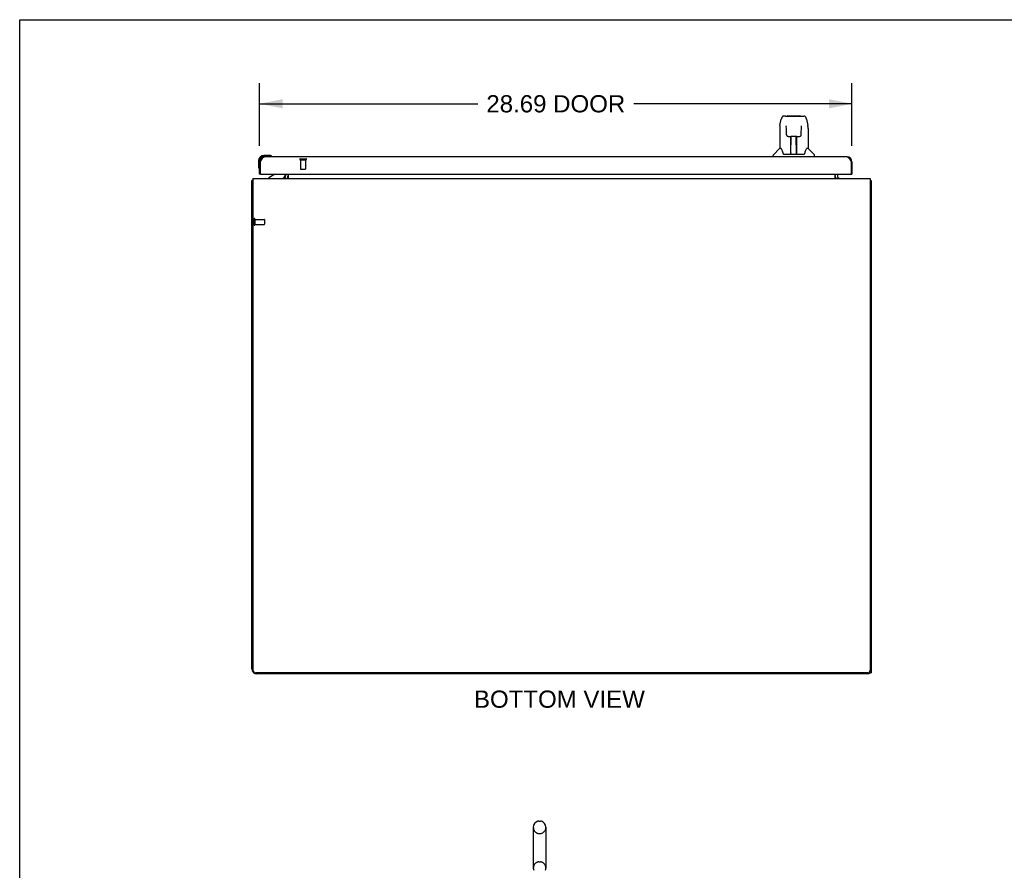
# Model space of a CAD drawing. Header units: inches. Extents: x 0 to 189, y 0 to 122.
# Tile 9 of 15: x 0 to 48, y 81 to 122. Entities that reach past the tile are written whole.
import ezdxf

# ---------------------------------------------------------------- set-up
doc = ezdxf.new("R2010")
doc.units = ezdxf.units.IN
doc.header["$LTSCALE"] = 10.388889
doc.header["$MEASUREMENT"] = 0
doc.linetypes.add('HIDDEN', pattern=[0.2, 0.1, -0.1])
doc.layers.get('0').update_dxf_attribs({"linetype": 'CONTINUOUS'})
for name, color, linetype in [('02___PRT_ALL_AXES', 7, 'CONTINUOUS'), ('DEFAULT_2', 8, 'HIDDEN'), ('DIMENSIONS', 7, 'CONTINUOUS')]:
    doc.layers.add(name, color=color, linetype=linetype)
doc.styles.get("Standard").update_dxf_attribs({"font": 'arial.ttf'})
doc.dimstyles.new('DIMSTYLE_1', dxfattribs={"dimtxt": 0.833333, "dimasz": 1.111111, "dimexe": 0.09, "dimexo": 0.07, "dimgap": 0.0375, "dimtad": 0, "dimtih": 1, "dimtoh": 1, "dimzin": 4, "dimdsep": 46, "dimtxsty": 'Standard', "dimblk": '_FILLED', "dimblk1": '_FILLED', "dimblk2": '_FILLED', "dimcen": 0.09, "dimazin": 1, "dimtfac": 1, "dimtdec": 3, "dimtofl": 0, "dimtmove": 0, "dimatfit": 3, "dimldrblk": '_FILLED', "dimfxl": 0, "dimtolj": 1, "dimtzin": 4, "dimarcsym": 0})

# ---------------------------------------------------------------- blocks, each defined once
blk = doc.blocks.new('_FILLED')
at = {"color": 0, "linetype": 'ByBlock'}
blk.add_solid([(0, 0), (-1, 0.2), (-1, -0.2)], dxfattribs=at)
blk = doc.blocks.new('*D3')
at = {"layer": 'DIMENSIONS', "color": 2, "linetype": 'Continuous'}
for p, q in [((11.622, 116.118), (11.622, 119.149)), ((40.309, 116.118), (40.309, 119.149)), ((11.622, 118.149), (22.188, 118.149)), ((40.309, 118.149), (29.743, 118.149))]:
    blk.add_line(p, q, dxfattribs=at)
at = {"layer": 'DIMENSIONS', "color": 2, "linetype": 'Continuous', "xscale": 1.1111111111, "yscale": 1.1111111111, "zscale": 1.1111111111, "rotation": 180}
blk.add_blockref('_FILLED', (11.622, 118.149), dxfattribs=at)
at = {"layer": 'DIMENSIONS', "color": 2, "linetype": 'Continuous', "xscale": 1.1111111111, "yscale": 1.1111111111, "zscale": 1.1111111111}
blk.add_blockref('_FILLED', (40.309, 118.149), dxfattribs=at)
at = {"layer": 'DIMENSIONS', "color": 2, "linetype": 'Continuous', "insert": (25.965, 118.565), "char_height": 0.8333, "width": 6.72243, "attachment_point": 2, "line_spacing_factor": 0.9}
blk.add_mtext('28.69 DOOR', dxfattribs=at)

msp = doc.modelspace()

# ---------------------------------------------------------------- linework, layer by layer
at = {"color": 7, "linetype": 'Continuous'}
for p, q in [((0, 0), (0, 122.222)), ((0, 122.222), (188.889, 122.222)), ((36.823, 117.096), (36.888, 117.401)), ((37.012, 117.555), (37.012, 117.555)), ((37.092, 117.555), (37.012, 117.555)), ((37.094, 117.555), (37.981, 117.555)), ((37.098, 117.555), (37.097, 117.555)), ((37.203, 117.567), (37.79, 117.567)), ((38.105, 117.401), (38.171, 117.096)), ((36.808, 116.953), (36.808, 115.981)), ((37.13, 117.044), (37.111, 117.044)), ((37.13, 117.074), (37.13, 117.069)), ((37.13, 117.069), (37.13, 117.061)), ((37.132, 116.932), (37.13, 117.061)), ((37.137, 116.649), (37.132, 116.932)), ((37.856, 116.649), (37.863, 117.061)), ((37.883, 117.044), (37.863, 117.044)), ((37.864, 117.072), (37.864, 117.076)), ((38.186, 116.952), (38.186, 115.981)), ((37.218, 116.571), (37.338, 116.571)), ((37.347, 115.725), (37.362, 116.572)), ((37.355, 116.156), (37.355, 116.572)), ((37.361, 116.508), (37.355, 116.508)), ((37.374, 116.572), (37.62, 116.572)), ((37.623, 115.705), (37.608, 116.572)), ((37.609, 116.508), (37.638, 116.508)), ((37.611, 116.572), (37.611, 116.508)), ((37.638, 115.705), (37.638, 116.572)), ((37.656, 116.571), (37.776, 116.571)), ((36.802, 115.975), (36.504, 115.677)), ((36.881, 115.981), (36.808, 115.981)), ((37.358, 116.347), (37.355, 116.347)), ((37.358, 116.335), (37.355, 116.335)), ((37.638, 116.347), (37.611, 116.347)), ((37.638, 116.335), (37.612, 116.335)), ((37.616, 116.107), (37.638, 116.107)), ((37.638, 116.103), (37.616, 116.103)), ((38.186, 115.981), (38.113, 115.981)), ((38.191, 115.975), (38.489, 115.677)), ((12.081, 115.647), (11.825, 115.647)), ((11.868, 115.587), (11.825, 115.587)), ((12.119, 115.644), (12.081, 115.647)), ((12.217, 115.6), (12.216, 115.6)), ((36.493, 115.587), (36.493, 115.649)), ((36.975, 115.729), (36.981, 115.721)), ((37.011, 115.705), (37.982, 115.705)), ((37.348, 115.777), (37.348, 115.751)), ((37.355, 115.705), (37.355, 115.709)), ((37.622, 115.751), (37.621, 115.777)), ((38.501, 115.587), (38.501, 115.649)), ((11.562, 115.384), (11.562, 115.128)), ((11.562, 115.128), (11.565, 115.09)), ((11.607, 114.999), (11.608, 114.995)), ((11.608, 114.995), (11.608, 114.994)), ((11.622, 115.384), (11.622, 115.34)), ((11.622, 115.34), (11.664, 115.34)), ((40.309, 115.34), (40.267, 115.34)), ((11.684, 114.733), (11.622, 114.733)), ((12.302, 114.706), (12.064, 114.568)), ((12.064, 114.529), (12.064, 114.568)), ((12.851, 114.733), (12.851, 114.686)), ((12.851, 114.568), (12.851, 114.568)), ((12.888, 114.53), (12.854, 114.565)), ((39.605, 114.53), (39.639, 114.565)), ((40.247, 114.733), (40.309, 114.733)), ((11.299, 114.425), (11.247, 114.425)), ((41.195, 114.425), (41.247, 114.425)), ((41.143, 90.529), (41.143, 90.605)), ((41.143, 90.581), (41.247, 90.581)), ((24.876, 83.1), (24.876, 81.125)), ((25.138, 83.4), (25.225, 83.4)), ((25.488, 83.1), (25.488, 81.125))]:
    msp.add_line(p, q, dxfattribs=at)
at = {"color": 3, "linetype": 'Continuous'}
for p, q in [((11.868, 115.587), (40.063, 115.587)), ((11.622, 114.733), (11.622, 115.34)), ((11.664, 115.34), (11.677, 115.365)), ((11.664, 114.753), (11.664, 115.34)), ((11.677, 115.365), (11.683, 115.378)), ((11.683, 115.378), (11.69, 115.39)), ((40.234, 115.402), (40.241, 115.39)), ((40.241, 115.39), (40.247, 115.378)), ((40.247, 115.378), (40.254, 115.365)), ((40.254, 115.365), (40.267, 115.34)), ((40.267, 115.34), (40.267, 114.753)), ((40.309, 115.34), (40.309, 114.733)), ((11.299, 114.529), (11.299, 90.706)), ((11.299, 114.529), (41.195, 114.529)), ((11.684, 114.733), (40.247, 114.733)), ((12.851, 114.568), (12.852, 114.567)), ((12.852, 114.567), (12.852, 114.567)), ((12.852, 114.567), (12.857, 114.56)), ((12.857, 114.56), (12.858, 114.558)), ((12.893, 114.671), (12.893, 114.733)), ((12.997, 114.733), (12.997, 114.529)), ((39.497, 114.529), (39.497, 114.733)), ((39.601, 114.733), (39.601, 114.671)), ((39.641, 114.567), (39.637, 114.56)), ((39.642, 114.567), (39.641, 114.567)), ((39.643, 114.568), (39.642, 114.567)), ((41.195, 114.529), (41.195, 90.706)), ((11.247, 90.775), (11.247, 114.425)), ((41.247, 114.425), (41.247, 90.581)), ((41.07, 90.581), (11.424, 90.581)), ((41.143, 90.529), (11.493, 90.529))]:
    msp.add_line(p, q, dxfattribs=at)
at = {"color": 7, "linetype": 'Continuous'}
for points in [[(37.012, 117.555), (37.008, 117.555), (36.993, 117.553), (36.978, 117.549), (36.964, 117.542), (36.952, 117.533), (36.941, 117.523), (36.931, 117.512), (36.923, 117.5), (36.916, 117.487), (36.909, 117.472), (36.903, 117.455), (36.897, 117.437), (36.891, 117.416), (36.888, 117.401)], [(38.082, 117.478), (38.076, 117.491), (38.069, 117.502), (38.062, 117.513), (38.053, 117.523), (38.044, 117.532), (38.034, 117.539), (38.022, 117.546), (38.009, 117.551), (37.996, 117.554), (37.981, 117.555)], [(38.105, 117.401), (38.103, 117.413), (38.098, 117.432), (38.093, 117.449), (38.088, 117.464), (38.082, 117.478)], [(36.823, 117.096), (36.817, 117.064), (36.811, 117.022), (36.808, 116.979), (36.808, 116.953)], [(37.129, 117.084), (37.129, 117.084), (37.129, 117.084), (37.129, 117.084), (37.129, 117.083), (37.129, 117.082), (37.129, 117.081), (37.129, 117.08)], [(37.129, 117.08), (37.129, 117.076), (37.13, 117.074)], [(37.863, 117.061), (37.864, 117.07), (37.864, 117.072)], [(37.864, 117.076), (37.864, 117.08), (37.864, 117.081), (37.864, 117.082), (37.864, 117.083), (37.864, 117.084), (37.864, 117.084)], [(38.186, 116.952), (38.185, 116.98), (38.182, 117.022), (38.176, 117.064), (38.171, 117.096)], [(37.137, 116.649), (37.138, 116.637), (37.142, 116.624), (37.147, 116.612), (37.154, 116.601), (37.163, 116.592), (37.174, 116.584), (37.185, 116.578), (37.197, 116.574), (37.209, 116.572), (37.216, 116.571)], [(37.338, 116.571), (37.341, 116.571), (37.35, 116.572), (37.359, 116.572), (37.367, 116.572), (37.374, 116.572)], [(37.62, 116.572), (37.628, 116.572), (37.636, 116.572), (37.645, 116.571), (37.654, 116.571), (37.656, 116.571)], [(37.777, 116.571), (37.786, 116.572), (37.798, 116.574), (37.81, 116.578), (37.821, 116.585), (37.831, 116.593), (37.84, 116.602), (37.847, 116.613), (37.852, 116.626), (37.855, 116.639), (37.856, 116.649)], [(36.877, 115.981), (36.883, 115.971), (36.897, 115.943), (36.911, 115.908), (36.927, 115.865), (36.943, 115.816), (36.958, 115.769)], [(38.035, 115.769), (38.049, 115.815), (38.065, 115.863), (38.081, 115.906), (38.096, 115.942), (38.11, 115.97), (38.116, 115.981)], [(12.216, 115.6), (12.215, 115.601), (12.214, 115.601), (12.21, 115.602)], [(36.958, 115.769), (36.961, 115.761), (36.965, 115.748), (36.97, 115.737), (36.975, 115.729)], [(36.981, 115.721), (36.987, 115.715), (36.994, 115.71), (37.001, 115.707), (37.009, 115.705), (37.011, 115.705)], [(37.983, 115.705), (37.984, 115.705), (37.992, 115.706), (37.999, 115.71), (38.006, 115.715)], [(38.006, 115.715), (38.012, 115.721), (38.018, 115.728)], [(38.018, 115.728), (38.023, 115.737), (38.028, 115.747), (38.033, 115.76), (38.035, 115.769)], [(11.608, 114.994), (11.608, 114.992), (11.608, 114.992)]]:
    msp.add_lwpolyline(points, dxfattribs=at)
at = {"color": 3, "linetype": 'Continuous'}
for points in [[(11.69, 115.39), (11.697, 115.402), (11.7, 115.408), (11.703, 115.414), (11.707, 115.42), (11.71, 115.426), (11.713, 115.432), (11.716, 115.438), (11.72, 115.443), (11.723, 115.449), (11.726, 115.455), (11.73, 115.46), (11.733, 115.466), (11.736, 115.471), (11.74, 115.476), (11.743, 115.481), (11.746, 115.486), (11.749, 115.491), (11.753, 115.496), (11.756, 115.501), (11.759, 115.506), (11.763, 115.51), (11.766, 115.515), (11.769, 115.519), (11.773, 115.523), (11.776, 115.528), (11.779, 115.532), (11.782, 115.535), (11.786, 115.539), (11.789, 115.543), (11.792, 115.546), (11.796, 115.55), (11.799, 115.553), (11.802, 115.556), (11.806, 115.559), (11.809, 115.562), (11.812, 115.564), (11.815, 115.567), (11.819, 115.569), (11.822, 115.572), (11.825, 115.574), (11.829, 115.576), (11.832, 115.577), (11.835, 115.579), (11.838, 115.581), (11.842, 115.582), (11.845, 115.583), (11.848, 115.584), (11.852, 115.585), (11.855, 115.586), (11.858, 115.586), (11.862, 115.587), (11.865, 115.587), (11.868, 115.587)], [(40.063, 115.587), (40.066, 115.587), (40.069, 115.587), (40.073, 115.586), (40.076, 115.586), (40.079, 115.585), (40.082, 115.584), (40.086, 115.583), (40.089, 115.582), (40.092, 115.581), (40.096, 115.579), (40.099, 115.577), (40.102, 115.576), (40.106, 115.574), (40.109, 115.572), (40.112, 115.569), (40.115, 115.567), (40.119, 115.564), (40.122, 115.562), (40.125, 115.559), (40.129, 115.556), (40.132, 115.553), (40.135, 115.55), (40.139, 115.546), (40.142, 115.543), (40.145, 115.539), (40.148, 115.535), (40.152, 115.532), (40.155, 115.528), (40.158, 115.523), (40.162, 115.519), (40.165, 115.515), (40.168, 115.51), (40.172, 115.506), (40.175, 115.501), (40.178, 115.496), (40.181, 115.491), (40.185, 115.486), (40.188, 115.481), (40.191, 115.476), (40.195, 115.471), (40.198, 115.466), (40.201, 115.46), (40.205, 115.455), (40.208, 115.449), (40.211, 115.443), (40.214, 115.438), (40.218, 115.432), (40.221, 115.426), (40.224, 115.42), (40.228, 115.414), (40.231, 115.408), (40.234, 115.402)], [(12.85, 114.569), (12.85, 114.569), (12.85, 114.569), (12.85, 114.569), (12.851, 114.568)], [(12.858, 114.558), (12.86, 114.556), (12.861, 114.554), (12.863, 114.552), (12.865, 114.55)], [(12.865, 114.55), (12.867, 114.547), (12.869, 114.545), (12.871, 114.542), (12.874, 114.54), (12.876, 114.538), (12.878, 114.536)], [(12.878, 114.536), (12.881, 114.534), (12.883, 114.532), (12.885, 114.531), (12.887, 114.53)], [(39.615, 114.536), (39.613, 114.534), (39.61, 114.532), (39.608, 114.531), (39.606, 114.53)], [(39.63, 114.552), (39.628, 114.55), (39.626, 114.547), (39.624, 114.545), (39.622, 114.542), (39.62, 114.54), (39.617, 114.538), (39.615, 114.536)], [(39.637, 114.56), (39.635, 114.558), (39.634, 114.556), (39.632, 114.554), (39.63, 114.552)], [(39.644, 114.569), (39.644, 114.569), (39.643, 114.569), (39.643, 114.569), (39.643, 114.568)], [(11.282, 114.441), (11.274, 114.439), (11.271, 114.438), (11.267, 114.438), (11.264, 114.437), (11.261, 114.436), (11.258, 114.435), (11.256, 114.434), (11.254, 114.433), (11.252, 114.432), (11.25, 114.431), (11.249, 114.43), (11.248, 114.429), (11.247, 114.428), (11.247, 114.426), (11.247, 114.425)], [(11.299, 114.445), (11.299, 114.445), (11.294, 114.444), (11.29, 114.443), (11.286, 114.442), (11.282, 114.441)], [(41.195, 114.445), (41.195, 114.445), (41.199, 114.444), (41.203, 114.443), (41.207, 114.442), (41.211, 114.441), (41.219, 114.439)], [(41.219, 114.439), (41.223, 114.438), (41.226, 114.438), (41.229, 114.437), (41.232, 114.436), (41.235, 114.435), (41.238, 114.434), (41.24, 114.433), (41.242, 114.432), (41.243, 114.431), (41.244, 114.43), (41.245, 114.429), (41.246, 114.428), (41.247, 114.426), (41.247, 114.425)]]:
    msp.add_lwpolyline(points, dxfattribs=at)
at = {"color": 7, "linetype": 'Continuous'}
for centre, radius, start, end in [((37.203, 117.548), 0.0197, 90, 156.393), ((37.79, 117.548), 0.0197, 23.607, 90), ((36.816, 115.961), 0.0197, 90, 135), ((38.177, 115.961), 0.0197, 45, 90), ((11.825, 115.384), 0.263, 90, 180), ((11.825, 115.384), 0.203, 90, 180), ((12.081, 115.397), 0.25, 59.1101, 90), ((12.202, 115.602), 0.015, 270, 353.6204), ((12.202, 115.599), 0.015, 6.3796, 59.1101), ((36.532, 115.649), 0.0394, 135, 180), ((37.367, 115.725), 0.0197, 179, 270), ((37.367, 115.725), 0.0197, 260.739, 269.9232), ((37.603, 115.725), 0.0197, 270, 1), ((37.603, 115.725), 0.0197, 270.0771, 272.6469), ((38.461, 115.649), 0.0394, 0, 45), ((11.812, 115.128), 0.25, 180, 210.8899), ((11.61, 115.007), 0.015, 210.8899, 263.6204), ((11.607, 115.007), 0.015, 276.3796, 360), ((12.252, 114.793), 0.1, 300.092, 323.4532), ((12.694, 114.686), 0.157, 270, 360), ((12.75, 114.671), 0.246, 324.6734, 360), ((39.743, 114.671), 0.246, 180, 215.3265), ((25.182, 83.1), 0.306, 105.6303, 180), ((25.138, 83.256), 0.144, 90, 105.6303), ((25.225, 83.256), 0.144, 74.3697, 90), ((25.182, 83.1), 0.306, 0, 74.3697), ((25.182, 81.125), 0.306, 180, 200.4871), ((25.182, 81.125), 0.306, 339.5129, 360)]:
    msp.add_arc(centre, radius, start, end, dxfattribs=at)
at = {"color": 3, "linetype": 'Continuous'}
for centre, radius, start, end in [((11.868, 115.34), 0.246, 90, 180), ((40.063, 115.34), 0.246, 0, 90), ((11.684, 114.753), 0.02, 180, 270), ((12.75, 114.671), 0.142, 270, 360), ((39.743, 114.671), 0.142, 180, 270), ((40.247, 114.753), 0.02, 270, 360), ((11.493, 90.775), 0.246, 180, 270), ((11.424, 90.706), 0.125, 180, 270), ((41.07, 90.706), 0.125, 270, 360)]:
    msp.add_arc(centre, radius, start, end, dxfattribs=at)
at = {"color": 7, "linetype": 'Continuous'}
for centre, major_axis, start_param, end_param in [((37.347, 115.744), (0.0394, 0), -1.369355, -1.264777), ((37.623, 115.744), (0, 0.0394), -3.447611, -3.141593)]:
    msp.add_ellipse(centre, major_axis=major_axis, ratio=1, start_param=start_param, end_param=end_param, dxfattribs=at)
at = {"layer": '02___PRT_ALL_AXES', "color": 8, "linetype": 'HIDDEN'}
for p, q in [((13.602, 115.44), (13.602, 114.993)), ((13.602, 115.44), (13.85, 115.44)), ((13.85, 115.44), (13.85, 114.993)), ((11.394, 112.549), (11.394, 112.301)), ((11.394, 112.549), (11.841, 112.549)), ((11.394, 112.301), (11.841, 112.301))]:
    msp.add_line(p, q, dxfattribs=at)
at = {"layer": '02___PRT_ALL_AXES', "color": 7, "linetype": 'Continuous'}
for start, end in [(175.1015, 175.5324), (170.8498, 171.1102)]:
    msp.add_arc((11.825, 115.384), 0.263, start, end, dxfattribs=at)
at = {"layer": 'DEFAULT_2', "color": 8, "linetype": 'HIDDEN'}
for p, q in [((13.584, 115.483), (13.868, 115.483)), ((13.584, 115.44), (13.868, 115.44)), ((13.612, 114.983), (13.84, 114.983)), ((11.351, 112.567), (11.351, 112.283)), ((11.394, 112.567), (11.394, 112.283)), ((11.851, 112.539), (11.851, 112.311)), ((25.138, 82.8), (25.225, 82.8)), ((25.138, 81.425), (25.225, 81.425))]:
    msp.add_line(p, q, dxfattribs=at)
for centre, radius, start, end in [((13.584, 115.461), 0.0215, 90, 270), ((13.868, 115.461), 0.0215, 270, 90), ((13.612, 114.993), 0.01, 180, 270), ((13.84, 114.993), 0.01, 270, 360), ((11.372, 112.567), 0.0215, 0, 180), ((11.841, 112.539), 0.01, 0, 90), ((11.372, 112.283), 0.0215, 180, 360), ((11.841, 112.311), 0.01, 270, 360), ((25.182, 83.1), 0.306, 180, 254.3697), ((25.182, 83.1), 0.306, 285.6303, 360), ((25.138, 82.943), 0.144, 254.3697, 270), ((25.225, 82.943), 0.144, 270, 285.6303), ((25.182, 81.125), 0.306, 105.6303, 180), ((25.138, 81.281), 0.144, 90, 105.6303), ((25.225, 81.281), 0.144, 74.3697, 90), ((25.182, 81.125), 0.306, 0, 74.3697)]:
    msp.add_arc(centre, radius, start, end, dxfattribs=at)

# ---------------------------------------------------------------- texts
at = {"layer": 'DIMENSIONS', "color": 2, "linetype": 'Continuous', "insert": (26.14, 89.725), "char_height": 0.83333, "width": 8.25898, "attachment_point": 2, "line_spacing_factor": 0.9}
msp.add_mtext('BOTTOM VIEW', dxfattribs=at)

# ---------------------------------------------------------------- dimensions: what is measured, and where the dimension line sits
at = {"layer": 'DIMENSIONS', "color": 2, "linetype": 'Continuous'}
dim = msp.add_linear_dim(base=(11.622, 118.149), p1=(40.309, 116.048), p2=(11.622, 116.048), angle=180, text='<> DOOR', dimstyle='DIMSTYLE_1', dxfattribs=at)
dim.commit()
dim.dimension.update_dxf_attribs({"geometry": '*D3', "text_midpoint": (25.965, 118.149), "dimtype": 160})

doc.saveas('drawing.dxf')
